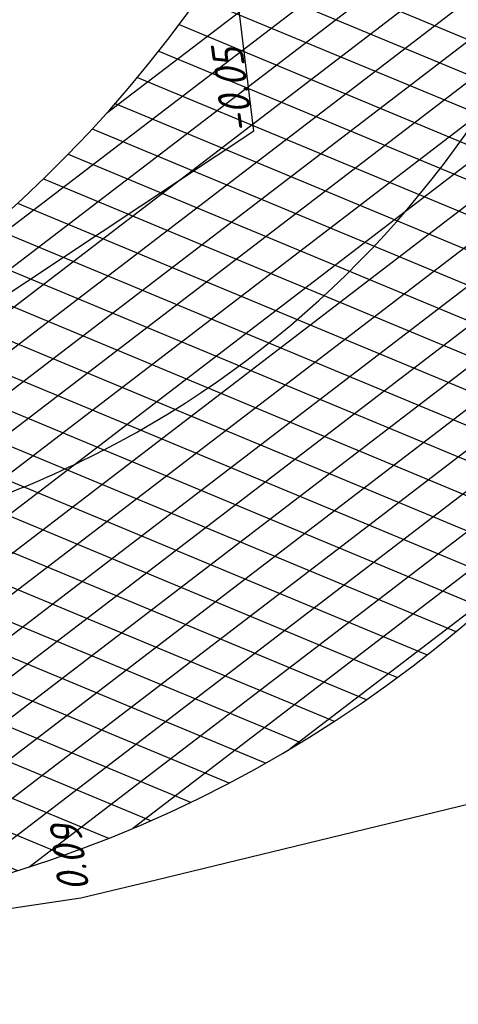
# Model space of a CAD drawing. Extents: x 117893332 to 118394757, y 454959407 to 455669244.
# Tile 181 of 256: x 118299824 to 118304897, y 455203113 to 455214498. Entities that reach past the tile are written whole.
import ezdxf

# ---------------------------------------------------------------- set-up
doc = ezdxf.new("R2010")
doc.units = 0
doc.header["$LTSCALE"] = 200
for name, color, linetype in [('ZU_B_-_MB0090--MAAIVELD_DUN~-_001--', 1, 'CONTINUOUS'), ('ZU_B_-_XX------extern-TOPOT16', 231, 'CONTINUOUS'), ('ZU_B_A_EV02----_kant rijbaan ov betonstraatstenen~-_-----', 253, 'CONTINUOUS'), ('ZU_N_A_EV01----_kant verharding gv asfalt~k_-----', 253, 'CONTINUOUS'), ('ZU_N_A_HV01----_arcering verharding gv asfalt~v_-----', 253, 'CONTINUOUS')]:
    doc.layers.add(name, color=color, linetype=linetype)
doc.styles.add('ISO', font='ISO')

msp = doc.modelspace()

# ---------------------------------------------------------------- hatches: boundary and pattern name
at = {"layer": 'ZU_N_A_HV01----_arcering verharding gv asfalt~v_-----'}
h = msp.add_hatch(dxfattribs=at)
h.set_pattern_fill('ASFALT', color=256, scale=3000)
h.set_pattern_definition([(157.4163, (118248804.68, 455213277.6), (-144.0122, -346.2448), []), (217.4163, (118248804.68, 455213277.6), (227.85075, -297.8406), [])])
h.paths.add_polyline_path([(118286728.7, 455340429.6), (118286966.4, 455339123.3, -0.4313904), (118274030.1, 455321548.7), (118274482.1, 455318075.8), (118274546.5, 455317581.7), (118274546.5, 455317581.7), (118277364.9, 455317948, -0.4142061), (118294175.3, 455305009.6), (118304541.2, 455225373.4, -0.3338745), (118295663.5, 455209688.1), (118297198.7, 455209887.9), (118297218.1, 455209739.2), (118295129.5, 455209467.3, -0.060905), (118291602.9, 455208562.7), (118292268.9, 455203445.9), (118297227.1, 455204091.3, 0.4142136), (118310165.5, 455220902), (118294476.8, 455341429.1, 0.0067353), (118294419.3, 455341829.1)])

# ---------------------------------------------------------------- linework, layer by layer
at = {"layer": 'ZU_B_-_XX------extern-TOPOT16'}
for points in [[(118302531.5, 455213208.6), (118299280, 455239922.8), (118295318.8, 455264353.9), (118291642.3, 455286726.8), (118287597, 455308966.2), (118286244.5, 455311092.8), (118282823.4, 455310926), (118282587.1, 455308503.3), (118287477.2, 455282220.8), (118292885.5, 455249523.8), (118295155, 455231488.1)], [(118302531.5, 455213208.6), (118299466.4, 455211178.1), (118296933.4, 455212652.3), (118295155, 455231488.1)]]:
    msp.add_lwpolyline(points, dxfattribs=at)
at = {"layer": 'ZU_B_A_EV02----_kant rijbaan ov betonstraatstenen~-_-----'}
msp.add_lwpolyline([(118300785.7, 455209515.6, -0.0306517), (118299476.9, 455208938.5), (118291640.4, 455207839)], format="xyb", dxfattribs=at)
for points in [[(118301404.4, 455204553.9), (118306786.4, 455205858.4)], [(118292198.2, 455203113.3), (118292617.1, 455203164.3), (118300532.9, 455204342.7), (118301404.4, 455204553.9)]]:
    msp.add_lwpolyline(points, dxfattribs=at)
msp.add_arc((118295429, 455219891.7), 11677.2, 297.30503, 4.88961, dxfattribs=at)
at = {"layer": 'ZU_N_A_EV01----_kant verharding gv asfalt~k_-----'}
for centre in [(118289666.7, 455223437.2), (118295290.9, 455218965.8)]:
    msp.add_arc(centre, 15000, 277.41631, 7.41631, dxfattribs=at)

# ---------------------------------------------------------------- texts
at = {"layer": 'ZU_B_-_MB0090--MAAIVELD_DUN~-_001--', "style": 'ISO', "oblique": 13.5}
for s, p in [('-0.05', (118302531.5, 455213208.6)), ('0.09', (118300631.8, 455204439.8))]:
    msp.add_text(s, height=360, rotation=97.69665, dxfattribs=at).set_placement(p)

doc.saveas('drawing.dxf')
